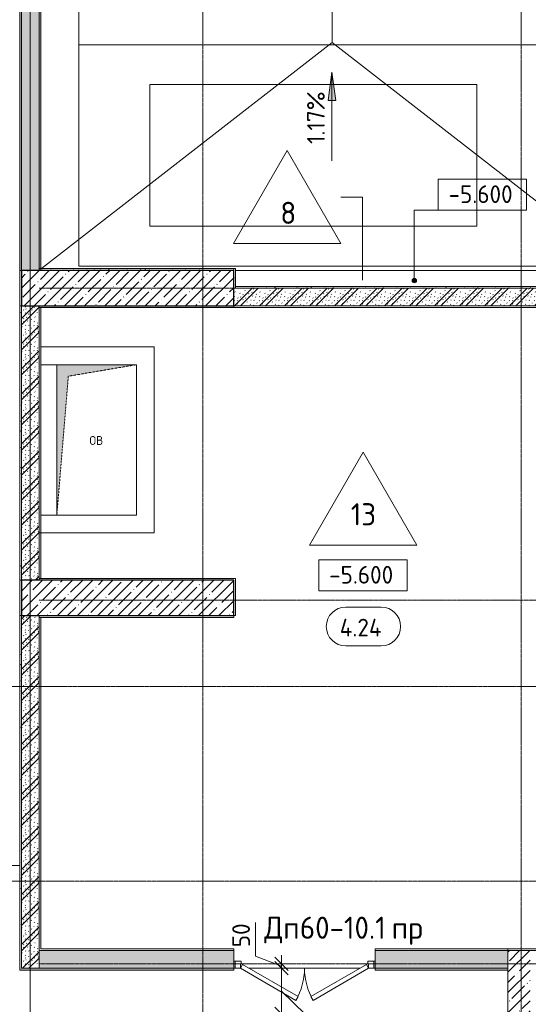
# Model space of a CAD drawing. Header units: millimetres. Extents: x 93132 to 156147, y -10965 to 65044.
# Tile 44 of 58: x 110850 to 116600, y 40508 to 51633. Entities that reach past the tile are written whole.
import ezdxf

# ---------------------------------------------------------------- set-up
doc = ezdxf.new("R2010")
doc.units = ezdxf.units.MM
doc.linetypes.add('3_ Штрих_ 1 х 1 мм', pattern=[2, 1, -1])
doc.linetypes.add('4_ Штрихпунктир_ 10 х 2 мм', pattern=[14, 10, -2, 0, -2])
for name, color, linetype, lineweight in [('A-ANNO-DIMS', 7, 'Continuous', 5), ('A-ANNO-DIMS-100', 7, 'Continuous', 5), ('A-ANNO-NOTE', 7, 'Continuous', 5), ('A-AREA-IDEN', 7, 'Continuous', 5), ('A-DETL-GENF', 7, 'Continuous', 13), ('A-DOOR', 7, 'Continuous', 13), ('A-DOOR-FRAM', 7, 'Continuous', 13), ('A-DOOR-IDEN', 7, 'Continuous', 5), ('A-FLOR', 7, 'Continuous', 13), ('A-FLOR-IDEN', 7, 'Continuous', 5), ('A-WALL', 7, 'Continuous', 13), ('A-WALL-PATT', 7, 'Continuous', 13), ('C-PRKG', 7, 'Continuous', 13), ('G-ANNO-DIMS', 7, 'Continuous', 5), ('I-WALL', 7, 'Continuous', 13), ('M-EQPM', 7, 'Continuous', 13), ('S-COLS', 7, 'Continuous', 25), ('S-GRID', 7, 'Continuous', 5)]:
    doc.layers.add(name, color=color, linetype=linetype, lineweight=lineweight)
doc.styles.add('GOST Common', font='GOST_Common.ttf', dxfattribs={"height": 100})
doc.styles.add('GOST Common_2', font='GOST_Common.ttf', dxfattribs={"height": 200})
doc.styles.add('GOST Common_3', font='GOST_Common.ttf', dxfattribs={"height": 250})
doc.dimstyles.new('2_мм_1', dxfattribs={"dimscale": 304.8, "dimtxt": 201.142999, "dimasz": 0.492126, "dimexe": 0.328084, "dimexo": 0.492126, "dimgap": 0, "dimtad": 1, "dimdec": 0, "dimdsep": 46, "dimtxsty": 'GOST Common_2', "dimblk1": 'OBLIQUE', "dimblk2": 'OBLIQUE', "dimsah": 1, "dimcen": 0.09, "dimdle": 0.328084, "dimadec": 5, "dimazin": 2, "dimtfac": 1, "dimtdec": 4, "dimtix": 1, "dimtmove": 1, "dimatfit": 3, "dimfxl": 1, "dimtvp": 1, "dimtolj": 1, "dimtzin": 0, "dimarcsym": 2})
pattern_1 = [(0, (0, 0), (203.2, 50.8), [3.353, -149.047, 3.353, -149.047, -812.8]), (0, (0, 0), (203.2, 50.8), [-304.8, 3.353, -301.447, 3.353, -149.047, -355.6]), (0, (0, 0), (203.2, 50.8), [-762, 3.353, -98.247, 3.353, -250.647]), (120, (76.2, 25.4), (-145.59409, 150.576362), [3.353, -149.047, 3.353, -149.047, -812.8]), (120, (76.2, 25.4), (-145.59409, 150.576362), [-304.8, 3.353, -301.447, 3.353, -149.047, -355.6]), (120, (76.2, 25.4), (-145.59409, 150.576362), [-762, 3.353, -98.247, 3.353, -250.647]), (240, (101.6, 127), (-57.60591, -201.376362), [3.353, -149.047, 3.353, -149.047, -812.8]), (240, (101.6, 127), (-57.60591, -201.376362), [-304.8, 3.353, -301.447, 3.353, -149.047, -355.6]), (240, (101.6, 127), (-57.60591, -201.376362), [-762, 3.353, -98.247, 3.353, -250.647])]
pattern_2 = [(45, (0, 0), (-114.04925, 114.04925), []), (45, (114.05, 0), (-114.04925, 114.04925), [201.612, -40.322, 3.353, -36.97])]
pattern_3 = [(135, (150.28, 188.64), (-282.8427, 3e-14), [5, -395]), (135, (174.9, 237.36), (-282.8427, 3e-14), [5, -395]), (135, (211.96, 236.53), (-282.8427, 3e-14), [5, -395]), (135, (114.96, 223.96), (-282.8427, 3e-14), [5, -395]), (135, (77.54, 223.96), (-282.8427, 3e-14), [5, -395]), (135, (57.44, 184.52), (-282.8427, 3e-14), [5, -395]), (135, (66.21, 142.9), (-282.8427, 3e-14), [5, -395]), (135, (107.33, 161), (-282.8427, 3e-14), [5, -395]), (135, (99.08, 130.94), (-282.8427, 3e-14), [5, -395]), (135, (22.6, 136.46), (-282.8427, 3e-14), [5, -395]), (135, (21.16, 168.08), (-282.8427, 3e-14), [5, -395]), (135, (46.13, 96.12), (-282.8427, 3e-14), [5, -395]), (135, (3.54, 74.6), (-282.8427, 3e-14), [5, -395]), (135, (40.3, 47.56), (-282.8427, 3e-14), [5, -395]), (135, (39.77, 18.47), (-282.8427, 3e-14), [5, -395]), (135, (76.94, 37.28), (-282.8427, 3e-14), [5, -395]), (135, (114.18, 62.4), (-282.8427, 3e-14), [5, -395]), (135, (139.87, 90.2), (-282.8427, 3e-14), [5, -395]), (135, (141.44, 15.82), (-282.8427, 3e-14), [5, -395]), (135, (188.69, 26.73), (-282.8427, 3e-14), [5, -395]), (135, (176.14, 51.36), (-282.8427, 3e-14), [5, -395]), (135, (177.03, 0), (-282.8427, 3e-14), [5, -395]), (135, (276.61, 8.22), (-282.8427, 3e-14), [5, -395]), (135, (271.19, 31.72), (-282.8427, 3e-14), [5, -395]), (135, (268.29, 119.65), (-282.8427, 3e-14), [5, -395]), (135, (237.92, 101.95), (-282.8427, 3e-14), [5, -395]), (135, (237.92, 158.27), (-282.8427, 3e-14), [5, -395]), (135, (260.4, 204.35), (-282.8427, 3e-14), [5, -395]), (135, (275.54, 235.4), (-282.8427, 3e-14), [5, -395]), (135, (117.62, 268.96), (-282.8427, 3e-14), [5, -395]), (135, (203.62, 273.83), (-282.8427, 3e-14), [5, -395]), (135, (47.24, 279.3), (-282.8427, 3e-14), [5, -395]), (135, (23.2, 266.16), (-282.8427, 3e-14), [5, -395]), (135, (42.78, 232.52), (-282.8427, 3e-14), [5, -395]), (135, (177.76, 90.57), (-282.8427, 3e-14), [5, -395]), (135, (181.12, 121.8), (-282.8427, 3e-14), [5, -395]), (135, (206.73, 172.06), (-282.8427, 3e-14), [5, -395]), (135, (143.14, 136.62), (-282.8427, 3e-14), [5, -395]), (135, (211.51, 131.86), (-282.8427, 3e-14), [5, -395]), (135, (81.47, 95.1), (-282.8427, 3e-14), [5, -395]), (135, (235.13, 60.46), (-282.8427, 3e-14), [5, -395]), (135, (242.24, 4.89), (-282.8427, 3e-14), [5, -395]), (45, (0, 106.07), (-282.8427, 0), []), (45, (106.07, 0), (-282.8427, 0), []), (45, (176.78, 0), (-282.8427, 0), []), (45, (0, 176.78), (-282.8427, 0), [])]

# ---------------------------------------------------------------- blocks, each defined once
blk = doc.blocks.new('Наметкина 10_РД_АР_П_Отделка_R21_rvt-1--01_Подвал_МП_часть Г')
at = {"layer": 'A-WALL-PATT', "lineweight": 5}
h = blk.add_hatch(dxfattribs=at)
h.set_pattern_fill('FP_6', color=256, style=0, pattern_type=2)
h.set_pattern_definition(pattern_1)
h.paths.add_polyline_path([(110870, 48800), (110870, 54200), (110850, 54200), (110850, 48800)])
h = blk.add_hatch(dxfattribs=at)
h.set_pattern_fill('FP_6', color=256, style=0, pattern_type=2)
h.set_pattern_definition(pattern_1)
h.paths.add_polyline_path([(111090, 48800), (111090, 54200), (111070, 54200), (111070, 48800)])
h = blk.add_hatch(dxfattribs=at)
h.set_pattern_fill('FP_6', color=256, style=0, pattern_type=2)
h.set_pattern_definition(pattern_1)
h.paths.add_polyline_path([(113270, 48800), (113270, 48820), (111070, 48820), (111070, 48800)])
h = blk.add_hatch(dxfattribs=at)
h.set_pattern_fill('FP_6', color=256, style=0, pattern_type=2)
h.set_pattern_definition(pattern_1)
h.paths.add_polyline_path([(113290, 48600), (113290, 48820), (113270, 48820), (113270, 48600)])
h = blk.add_hatch(dxfattribs=at)
h.set_pattern_fill('FP_6', color=256, style=0, pattern_type=2)
h.set_pattern_definition(pattern_1)
h.paths.add_polyline_path([(117240, 48600), (117240, 48620), (113290, 48620), (113290, 48600), (115380, 48600)])
h = blk.add_hatch(dxfattribs=at)
h.set_pattern_fill('FP_6', color=256, style=0, pattern_type=2)
h.set_pattern_definition(pattern_1)
h.paths.add_polyline_path([(110870, 45300), (110870, 48400), (110850, 48400), (110850, 45300)])
h = blk.add_hatch(dxfattribs=at)
h.set_pattern_fill('FP_6', color=256, style=0, pattern_type=2)
h.set_pattern_definition(pattern_1)
h.paths.add_polyline_path([(110870, 40915), (110870, 44900), (110850, 44900), (110850, 40915)])
h = blk.add_hatch(dxfattribs=at)
h.set_pattern_fill('FP_6', color=256, style=0, pattern_type=2)
h.set_pattern_definition(pattern_1)
h.paths.add_polyline_path([(115380, 40895), (116370, 40895), (116370, 40915), (114870, 40915), (114870, 40895)])
h.paths.add_polyline_path([(113270, 40895), (113270, 40915), (110850, 40915), (110850, 40895), (112234, 40895)])
at = {"layer": 'A-WALL'}
for p, q in [((110850, 54200), (110850, 48800)), ((110870, 48800), (110870, 54200)), ((111070, 54200), (111070, 48800)), ((111090, 48800), (111090, 54200)), ((110850, 48800), (110870, 48800)), ((110870, 48800), (110850, 48800)), ((110850, 48800), (110850, 48400)), ((110870, 48400), (110870, 48800)), ((113270, 48820), (111070, 48820)), ((111070, 48820), (111070, 48800)), ((111070, 48800), (113270, 48800)), ((111070, 48800), (111090, 48800)), ((113290, 48820), (113270, 48820)), ((113270, 48820), (113270, 48600)), ((113270, 48800), (113270, 48820)), ((113290, 48600), (113290, 48820)), ((117240, 48620), (113290, 48620)), ((113290, 48620), (113290, 48600)), ((113270, 48600), (113290, 48600)), ((113290, 48600), (117240, 48600)), ((110870, 48400), (110850, 48400)), ((110850, 48400), (110850, 45300)), ((110850, 48400), (110870, 48400)), ((110870, 45300), (110870, 48400)), ((113270, 48400), (111070, 48400)), ((111070, 48400), (111070, 48380)), ((113270, 48380), (113270, 48400)), ((117240, 48400), (113270, 48400)), ((113270, 48400), (113270, 48380)), ((111070, 48380), (111070, 45835)), ((111090, 48380), (111070, 48380)), ((111070, 48380), (113270, 48380)), ((111090, 45835), (111090, 48380)), ((113270, 48380), (117240, 48380)), ((111070, 45835), (111090, 45835)), ((111070, 45835), (111070, 45320)), ((111090, 45835), (111070, 45835)), ((111090, 45320), (111090, 45835)), ((110850, 45300), (110870, 45300)), ((110870, 45300), (110850, 45300)), ((110850, 45300), (110850, 44900)), ((110870, 44900), (110870, 45300)), ((113270, 45320), (111070, 45320)), ((111070, 45320), (111070, 45300)), ((111070, 45320), (111090, 45320)), ((111070, 45300), (113270, 45300)), ((113290, 45320), (113270, 45320)), ((113270, 45300), (113270, 44900)), ((113290, 44900), (113290, 45320)), ((110870, 44900), (110850, 44900)), ((110850, 44900), (110850, 40915)), ((110850, 44900), (110870, 44900)), ((110870, 40915), (110870, 44900)), ((113270, 44900), (111070, 44900)), ((111070, 44900), (111070, 44880)), ((111070, 44880), (111070, 41135)), ((111090, 44880), (111070, 44880)), ((111070, 44880), (113270, 44880)), ((111090, 41135), (111090, 44880)), ((113270, 44900), (113290, 44900)), ((113270, 44880), (113270, 44900)), ((111070, 41135), (111070, 41115)), ((111070, 41115), (113270, 41115)), ((113270, 41135), (111090, 41135)), ((113270, 41115), (113270, 41135)), ((116370, 41135), (114870, 41135)), ((114870, 41135), (114870, 41115)), ((114870, 41115), (116370, 41115)), ((118120, 41135), (116370, 41135)), ((116370, 41135), (116370, 41115)), ((116370, 41115), (116370, 41135)), ((116370, 41115), (118120, 41115)), ((110850, 40915), (110850, 40895)), ((110850, 40895), (113270, 40895)), ((113270, 40915), (110870, 40915)), ((113270, 40895), (113270, 40915)), ((116370, 40915), (114870, 40915)), ((114870, 40915), (114870, 40895)), ((114870, 40895), (116370, 40895)), ((116370, 40895), (116370, 40915))]:
    blk.add_line(p, q, dxfattribs=at)
blk = doc.blocks.new('АР_Дверь двупольная - 1600х2100h_725_725__техн_-4825154--01_Подвал_МП_часть Г')
at = {"layer": 'A-DOOR'}
for p, q in [((-725, 100), (-97, 463)), ((-97, 463), (-72, 419)), ((97, 463), (72, 419)), ((725, 100), (97, 463)), ((-72, 419), (-700, 57)), ((72, 419), (700, 57)), ((-700, 57), (-725, 100)), ((700, 57), (725, 100))]:
    blk.add_line(p, q, dxfattribs=at)
at = {"layer": 'A-DOOR', "lineweight": 5}
for centre, start, end in [((-725, 100), 0, 30), ((725, 100), 150, 180)]:
    blk.add_arc(centre, 725, start, end, dxfattribs=at)
at = {"layer": 'A-DOOR-FRAM'}
for p, q in [((-785, 100), (-800, 100)), ((-785, 20), (-800, 20)), ((-785, 100), (-725, 100)), ((-785, 20), (-785, 100)), ((-715, 20), (-785, 20)), ((-725, 100), (-725, 50)), ((-725, 50), (-715, 50)), ((-715, 50), (-715, 20)), ((725, 50), (715, 50)), ((715, 50), (715, 20)), ((715, 20), (785, 20)), ((785, 100), (725, 100)), ((725, 100), (725, 50)), ((785, 20), (785, 100)), ((785, 100), (800, 100)), ((785, 20), (800, 20))]:
    blk.add_line(p, q, dxfattribs=at)
blk = doc.blocks.new('АР_Машиноместо - 4900x2400_М__5300х2500_-3113489--01_Подвал_МП_часть Г')
at = {"layer": 'C-PRKG'}
for p, q in [((2500, 5300), (0, 5300)), ((0, 0), (0, 5300)), ((2500, 0), (2500, 5300)), ((450, 4500), (2050, 4500)), ((450, 800), (450, 4500)), ((2050, 800), (2050, 4500)), ((450, 800), (2050, 800)), ((2500, 0), (0, 0))]:
    blk.add_line(p, q, dxfattribs=at)
blk = doc.blocks.new('АР_Канал вертикальный прямоугольный - ОВ-3420978--01_Подвал_МП_часть Г')
at = {"layer": 'A-DETL-GENF'}
blk.add_hatch(color=256, dxfattribs=at).paths.add_polyline_path([(-450, -850), (-320, 720), (450, 850), (-450, 850)])
at = {"layer": 'A-DETL-GENF', "linetype": '3_ Штрих_ 1 х 1 мм'}
for p, q in [((450, 850), (-450, 850)), ((-450, 850), (-450, -850)), ((450, 850), (-450, 850)), ((-450, 850), (-450, -850)), ((-320, 720), (450, 850)), ((-320, 720), (450, 850)), ((450, -850), (450, 850)), ((-450, -850), (-320, 720)), ((-450, -850), (-320, 720)), ((-450, -850), (450, -850))]:
    blk.add_line(p, q, dxfattribs=at)
at = {"layer": 'M-EQPM'}
for p, q in [((-450, -850), (-450, 850)), ((-450, 850), (450, 850)), ((450, 850), (450, -850)), ((450, -850), (-450, -850))]:
    blk.add_line(p, q, dxfattribs=at)
blk = doc.blocks.new('Марка помещения _Номер_ - 2 мм-68851--01_Подвал_МП_часть Г')
at = {"layer": 'A-AREA-IDEN'}
for p, q in [((-2.03, 2.21), (1.97, 2.21)), ((-2.03, -2.19), (1.97, -2.19))]:
    blk.add_line(p, q, dxfattribs=at)
for centre, start, end in [((-2.03, 0.01), 90, 270), ((1.97, 0.01), 270, 90)]:
    blk.add_arc(centre, 2.2, start, end, dxfattribs=at)
blk = doc.blocks.new('Высотные отметки - Frame_2-749557--01_Подвал_МП_часть Г')
at = {"layer": 'G-ANNO-DIMS'}
for p, q in [((-5, 3.5), (-5, 0)), ((5, 3.5), (-5, 3.5)), ((5, 0), (5, 3.5)), ((-5, 0), (5, 0))]:
    blk.add_line(p, q, dxfattribs=at)
blk = doc.blocks.new('DIMBLOCK118--01_Подвал_МП_часть Г')
at = {"layer": 'A-ANNO-DIMS-100', "lineweight": 25, "transparency": 16777216}
for p, q in [((113809, 40915), (113734, 40990)), ((113809, 40915), (113884, 40840)), ((113809, 40400), (113734, 40475)), ((113809, 40400), (113884, 40325))]:
    blk.add_line(p, q, dxfattribs=at)
at = {"layer": 'A-ANNO-DIMS-100', "transparency": 16777216}
for p, q in [((113853, 40915), (113709, 40915)), ((113809, 40400), (113809, 40915)), ((113809, 40915), (113853, 40915)), ((114331, 40152), (113809, 40658)), ((113853, 40400), (113709, 40400)), ((113809, 40400), (113853, 40400)), ((114331, 39670), (114331, 40152))]:
    blk.add_line(p, q, dxfattribs=at)
at = {"layer": 'A-ANNO-DIMS-100', "color": 0, "transparency": 16777216, "insert": (114070, 39670), "char_height": 200, "width": 458.2, "attachment_point": 1, "rotation": 90, "line_spacing_factor": 1.022761, "style": 'GOST Common_2'}
blk.add_mtext('515', dxfattribs=at)
blk = doc.blocks.new('_Oblique')
at = {"color": 0, "linetype": 'ByBlock', "lineweight": -2}
blk.add_line((-0.5, -0.5), (0.5, 0.5), dxfattribs=at)
blk = doc.blocks.new('DIMBLOCK119--01_Подвал_МП_часть Г')
at = {"layer": 'A-ANNO-DIMS-100', "transparency": 16777216}
for p, q in [((113515, 41432), (113515, 41053)), ((113515, 41053), (113809, 40940)), ((113809, 40915), (113809, 41065)), ((113853, 40965), (113709, 40965)), ((113809, 40965), (113853, 40965)), ((113853, 40915), (113709, 40915)), ((113809, 40915), (113853, 40915))]:
    blk.add_line(p, q, dxfattribs=at)
at = {"layer": 'A-ANNO-DIMS-100', "lineweight": 25, "transparency": 16777216}
for p, q in [((113809, 40965), (113734, 41040)), ((113809, 40915), (113734, 40990)), ((113809, 40965), (113884, 40890)), ((113809, 40915), (113884, 40840))]:
    blk.add_line(p, q, dxfattribs=at)
at = {"layer": 'A-ANNO-DIMS-100', "color": 0, "transparency": 16777216, "insert": (113253, 41153), "char_height": 200, "width": 335.47, "attachment_point": 1, "rotation": 90, "line_spacing_factor": 1.022761, "style": 'GOST Common_2'}
blk.add_mtext('50', dxfattribs=at)
blk = doc.blocks.new('Марка полов - Марка полов-4106608--01_Подвал_МП_часть Г')
at = {"layer": 'A-FLOR-IDEN'}
for p, q in [((0, 7), (-6.06, -3.5)), ((6.06, -3.5), (0, 7)), ((-6.06, -3.5), (6.06, -3.5))]:
    blk.add_line(p, q, dxfattribs=at)

msp = doc.modelspace()

# ---------------------------------------------------------------- hatches: boundary and pattern name
at = {"layer": 'A-WALL-PATT', "lineweight": 5}
h = msp.add_hatch(dxfattribs=at)
h.set_pattern_fill('FP_2', color=256, style=0, pattern_type=2)
h.set_pattern_definition(pattern_3)
h.paths.add_polyline_path([(111070, 48800), (111070, 54200), (110870, 54200), (110870, 48800)])
h = msp.add_hatch(dxfattribs=at)
h.set_pattern_fill('FP_2', color=256, style=0, pattern_type=2)
h.set_pattern_definition(pattern_3)
h.paths.add_polyline_path([(117220, 48400), (117220, 48600), (113270, 48600), (113270, 48400), (115379.894796, 48400)])
h = msp.add_hatch(dxfattribs=at)
h.set_pattern_fill('FP_2', color=256, style=0, pattern_type=2)
h.set_pattern_definition(pattern_3)
h.paths.add_polyline_path([(111070, 45300), (111070, 48400), (110870, 48400), (110870, 45300)])
h = msp.add_hatch(dxfattribs=at)
h.set_pattern_fill('FP_2', color=256, style=0, pattern_type=2)
h.set_pattern_definition(pattern_3)
h.paths.add_polyline_path([(111070, 41674.958834), (111070, 44900), (110870, 44900), (110870, 41674.958834)])
h = msp.add_hatch(dxfattribs=at)
h.set_pattern_fill('FP_2', color=256, style=0, pattern_type=2)
h.set_pattern_definition(pattern_3)
h.paths.add_polyline_path([(111070, 40915), (111070, 41674.958834), (110870, 41674.958834), (110870, 40915)])
h = msp.add_hatch(dxfattribs=at)
h.set_pattern_fill('FP_2', color=256, style=0, pattern_type=2)
h.set_pattern_definition(pattern_3)
h.paths.add_polyline_path([(116370, 40915), (116370, 41115), (114870, 41115), (114870, 40915), (115379.894796, 40915)])
h.paths.add_polyline_path([(113270, 40915), (113270, 41115), (111070, 41115), (111070, 40915), (112234.099526, 40915)])
h = msp.add_hatch(dxfattribs=at)
h.set_pattern_fill('FP_1', color=256, style=0, pattern_type=2)
h.set_pattern_definition(pattern_2)
h.paths.add_polyline_path([(116370, 30605), (116620, 30605), (116620, 41115.075192), (116370, 41115.075192), (116370, 30984.670829)])
at = {"layer": 'G-ANNO-DIMS'}
msp.add_hatch(color=256, dxfattribs=at).paths.add_polyline_path([(114380.585634, 51039.385281), (114338.785966, 50721.885281), (114422.385302, 50721.885281)])
h = msp.add_hatch(color=256, dxfattribs=at)
edge = h.paths.add_edge_path()
edge.add_arc((115311.300345, 48685.144515), 25, 0, 360)
at = {"layer": 'S-COLS', "lineweight": 5}
h = msp.add_hatch(dxfattribs=at)
h.set_pattern_fill('FP_1', color=256, style=0, pattern_type=2)
h.set_pattern_definition(pattern_2)
h.paths.add_polyline_path([(113270, 48400), (113270, 48800), (110870, 48800), (110870, 48400)])
h = msp.add_hatch(dxfattribs=at)
h.set_pattern_fill('FP_1', color=256, style=0, pattern_type=2)
h.set_pattern_definition(pattern_2)
h.paths.add_polyline_path([(113270, 44900), (113270, 45300), (110870, 45300), (110870, 44900), (112234.099526, 44900)])

# ---------------------------------------------------------------- linework, layer by layer
at = {"layer": 'A-FLOR'}
for p, q in [((114382.5, 51375), (114382.5, 54325)), ((111095.73356, 48820), (114382.5, 51375)), ((117669.271845, 48820), (114382.5, 51375)), ((117200, 48800), (113290, 48800)), ((110850, 42075), (110570, 42075)), ((113270, 40915), (113285, 40915)), ((113445, 40915), (114695, 40915)), ((114855, 40915), (114870, 40915))]:
    msp.add_line(p, q, dxfattribs=at)
at = {"layer": 'A-FLOR-IDEN'}
for p, q in [((114726.494636, 49628.583528), (114479.875977, 49628.583528)), ((114726.494636, 48690.911207), (114726.494636, 49628.583528))]:
    msp.add_line(p, q, dxfattribs=at)
at = {"layer": 'A-WALL'}
for p, q in [((116370, 41115.075192), (116370, 30605)), ((116620, 41115.075192), (116370, 41115.075192))]:
    msp.add_line(p, q, dxfattribs=at)
at = {"layer": 'G-ANNO-DIMS'}
for p, q in [((114380.585634, 51039.385281), (114338.785966, 50721.885281)), ((114422.385302, 50721.885281), (114380.585634, 51039.385281)), ((114380.585634, 50039.385281), (114380.585634, 51039.385281)), ((114338.785966, 50721.885281), (114422.385302, 50721.885281)), ((115311.300345, 49480.317653), (116080.62154, 49480.317653)), ((115311.300345, 48685.144515), (115311.300345, 49480.317653))]:
    msp.add_line(p, q, dxfattribs=at)
msp.add_circle((115311.300345, 48685.144515), 25, dxfattribs=at)
at = {"layer": 'I-WALL'}
for p, q in [((110870, 54200), (110870, 48800)), ((111070, 48800), (111070, 54200)), ((110870, 48800), (111070, 48800)), ((117220, 48600), (113270, 48600)), ((113270, 48600), (113270, 48400)), ((110870, 48400), (110870, 45300)), ((111070, 48400), (110870, 48400)), ((111070, 45300), (111070, 48400)), ((113270, 48400), (117220, 48400)), ((111090, 47935), (112370, 47935)), ((112370, 47935), (112370, 45835)), ((111270, 47735), (111090, 47735)), ((111090, 46035), (111270, 46035)), ((112370, 45835), (111090, 45835)), ((110870, 45300), (111070, 45300)), ((110870, 44900), (110870, 40915)), ((111070, 44900), (110870, 44900)), ((111070, 44900), (111070, 40915)), ((113270, 41115), (111070, 41115)), ((113270, 40915), (113270, 41115)), ((116370, 41115), (114870, 41115)), ((114870, 41115), (114870, 40915)), ((110870, 40915), (113270, 40915)), ((114870, 40915), (116370, 40915))]:
    msp.add_line(p, q, dxfattribs=at)
at = {"layer": 'S-COLS'}
for p, q in [((113270, 48800), (110870, 48800)), ((110870, 48800), (110870, 48400)), ((113270, 48400), (113270, 48800)), ((110870, 48400), (113270, 48400)), ((113270, 45300), (110870, 45300)), ((110870, 45300), (110870, 44900)), ((113270, 44900), (113270, 45300)), ((110870, 44900), (113270, 44900))]:
    msp.add_line(p, q, dxfattribs=at)
at = {"layer": 'S-GRID', "linetype": '4_ Штрихпунктир_ 10 х 2 мм'}
for p, q in [((110970, -1911.296705), (110970, 63183.748364)), ((110970, -1610.369524), (110970, 63183.748364)), ((112920, -1911.296705), (112920, 63183.748364)), ((116520, -1911.296705), (116520, 63183.748364)), ((144546.401273, 48600), (111069.614367, 48600)), ((144546.401273, 45075), (111069.614367, 45075)), ((146832.347903, 44100), (110269.614367, 44100)), ((144546.401273, 41900), (106743.881376, 41900)), ((144546.401273, 40965), (111069.614367, 40965))]:
    msp.add_line(p, q, dxfattribs=at)

# ---------------------------------------------------------------- block references
at = {"lineweight": 5}
msp.add_blockref('Наметкина 10_РД_АР_П_Отделка_R21_rvt-1--01_Подвал_МП_часть Г', (0, 0), dxfattribs=at)
at = {"layer": 'A-AREA-IDEN', "xscale": 99.99999999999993, "yscale": 99.99999999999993, "zscale": 99.99999999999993}
msp.add_blockref('Марка помещения _Номер_ - 2 мм-68851--01_Подвал_МП_часть Г', (114739.469876, 44775.868617), dxfattribs=at)
at = {"layer": 'A-DOOR', "rotation": 180}
msp.add_blockref('АР_Дверь двупольная - 1600х2100h_725_725__техн_-4825154--01_Подвал_МП_часть Г', (114070, 41015), dxfattribs=at)
at = {"layer": 'A-FLOR-IDEN', "xscale": 99.99999999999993, "yscale": 99.99999999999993, "zscale": 99.99999999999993}
for p in [(113873.658194, 49453.583528), (114732.686737, 46047.725465)]:
    msp.add_blockref('Марка полов - Марка полов-4106608--01_Подвал_МП_часть Г', p, dxfattribs=at)
at = {"layer": 'C-PRKG', "rotation": 90.00000000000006}
for p in [(116820, 51350), (116820, 48850)]:
    msp.add_blockref('АР_Машиноместо - 4900x2400_М__5300х2500_-3113489--01_Подвал_МП_часть Г', p, dxfattribs=at)
at = {"layer": 'G-ANNO-DIMS', "extrusion": (0, 0, -1), "xscale": 99.99999999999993, "yscale": 99.99999999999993, "zscale": 99.99999999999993}
msp.add_blockref('Высотные отметки - Frame_2-749557--01_Подвал_МП_часть Г', (-116080.62154, 49480.317653), dxfattribs=at)
at = {"layer": 'G-ANNO-DIMS', "xscale": 99.99999999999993, "yscale": 99.99999999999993, "zscale": 99.99999999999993}
msp.add_blockref('Высотные отметки - Frame_2-749557--01_Подвал_МП_часть Г', (114730.309332, 45180.3282), dxfattribs=at)
at = {"layer": 'M-EQPM'}
msp.add_blockref('АР_Канал вертикальный прямоугольный - ОВ-3420978--01_Подвал_МП_часть Г', (111720, 46885), dxfattribs=at)

# ---------------------------------------------------------------- texts
at = {"layer": 'A-ANNO-NOTE', "insert": (111638.906744, 46928.609736), "char_height": 100, "width": 200.421875, "attachment_point": 1, "style": 'GOST Common'}
msp.add_mtext('ОВ', dxfattribs=at)
at = {"layer": 'A-AREA-IDEN', "insert": (114468.45568, 44864.611799), "char_height": 200, "width": 649.366875, "attachment_point": 1, "style": 'GOST Common_2'}
msp.add_mtext('4.24', dxfattribs=at)
at = {"layer": 'A-DOOR-IDEN', "char_height": 250, "attachment_point": 1, "style": 'GOST Common_3'}
for s, insert, width in [('Дп', (113614.094023, 41498.291362), 489.029375), ('60-10.1', (114017.583607, 41498.291362), 1258.649375), ('пр', (115056.07319, 41498.291362), 432.91125)]:
    msp.add_mtext(s, dxfattribs=dict(at, insert=insert, width=width))
at = {"layer": 'A-FLOR-IDEN', "char_height": 250, "attachment_point": 1, "style": 'GOST Common_3'}
for s, insert, width in [('\\fGOST Common|b0|i0|c204|p34|;8', (113796.781911, 49575.6452), 216.455625), ('13', (114592.810454, 46169.787137), 368.77625)]:
    msp.add_mtext(s, dxfattribs=dict(at, insert=insert, width=width))
at = {"layer": 'G-ANNO-DIMS', "insert": (114099.219973, 50228.631685), "char_height": 200, "width": 745.80863138, "attachment_point": 1, "rotation": 90, "line_spacing_factor": 1.022761, "style": 'GOST Common_2'}
msp.add_mtext('1.17%', dxfattribs=at)
at = {"layer": 'G-ANNO-DIMS', "char_height": 200, "width": 917.17566319, "attachment_point": 1, "line_spacing_factor": 1.022761, "style": 'GOST Common_2'}
for insert in [(115698.465014, 49761.683314), (114348.152805, 45461.693861)]:
    msp.add_mtext('-5.600', dxfattribs=dict(at, insert=insert))

# ---------------------------------------------------------------- dimensions: what is measured, and where the dimension line sits
at = {"layer": 'A-ANNO-DIMS'}
for base, p1, p2, override, picture, middle in [((113809.479228, 40965), (113703.413211, 40915), (113703.413211, 40965), {"dimpost": '<>', "dimfxl": 50}, 'DIMBLOCK119--01_Подвал_МП_часть Г', (113386.704935, 41320.281298)), ((113809.479228, 40915), (113703.413211, 40400), (113703.413211, 40915), {"dimpost": '<>', "dimfxl": 515}, 'DIMBLOCK118--01_Подвал_МП_часть Г', (114202.882207, 39899.348574))]:
    dim = msp.add_linear_dim(base=base, p1=p1, p2=p2, angle=90, dimstyle='2_мм_1', override=override, dxfattribs=at)
    dim.commit()
    dim.dimension.update_dxf_attribs({"geometry": picture, "text_midpoint": middle, "dimtype": 160, "text_rotation": 90})

doc.saveas('drawing.dxf')
